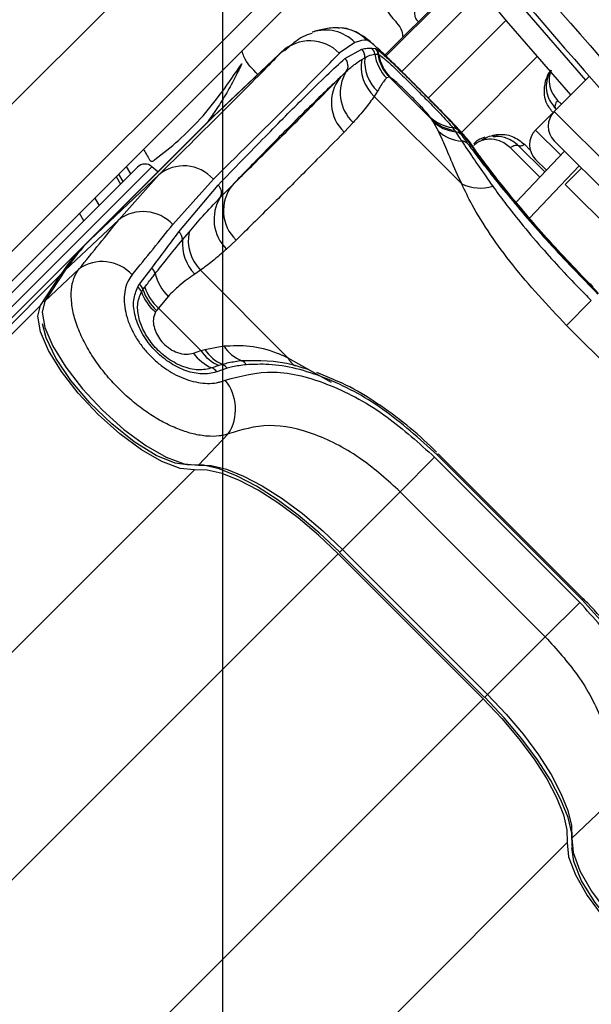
# Model space of a CAD drawing. Header units: millimetres. Extents: x 20 to 22981, y 40 to 19992.
# Tile 63 of 120: x 6601 to 6656, y 14519 to 14613. Entities that reach past the tile are written whole.
import ezdxf

# ---------------------------------------------------------------- set-up
doc = ezdxf.new("R2010")
doc.units = ezdxf.units.MM
doc.header["$LTSCALE"] = 2
doc.layers.add('COMPONENT_GEOMETRY', color=7, linetype='Continuous')
doc.styles.add('SLDTEXTSTYLE0', font='TXT', dxfattribs={"width": 0.75})
doc.dimstyles.new('SLDDIMSTYLE0', dxfattribs={"dimtxt": 100, "dimasz": 6.604, "dimexe": 0, "dimexo": 0.0625, "dimgap": 25, "dimtad": 0, "dimtih": 1, "dimtoh": 1, "dimdec": 0, "dimrnd": 1e-09, "dimzin": 12, "dimdsep": 46, "dimtxsty": 'SLDTEXTSTYLE0', "dimsah": 1, "dimcen": 0.09, "dimadec": 0, "dimazin": 3, "dimtfac": 1, "dimtdec": 0, "dimtofl": 0, "dimtmove": 0, "dimatfit": 3, "dimfxl": 1, "dimfrac": 2, "dimtolj": 1, "dimtzin": 12, "dimarcsym": 0})

# ---------------------------------------------------------------- blocks, each defined once
blk = doc.blocks.new('_D_3')
at = {"layer": 'COMPONENT_GEOMETRY', "color": 7}
for p, q in [((7626.606, 16889.951), (7596.137, 16889.951)), ((7596.137, 16889.951), (7596.137, 16731.201)), ((7993.134, 16889.951), (8023.603, 16889.951)), ((8023.603, 16889.951), (8023.603, 16731.201)), ((6620.486, 11970.81), (6620.486, 16752.273)), ((6938.092, 11970.81), (6938.092, 16752.273)), ((6620.486, 16745.923), (6938.092, 16745.923)), ((6938.092, 16745.923), (7543.591, 16745.923)), ((7596.137, 16731.201), (7626.606, 16731.201)), ((8023.603, 16731.201), (7993.134, 16731.201))]:
    blk.add_line(p, q, dxfattribs=at)
for points in [[(6620.486, 16745.923), (6627.09, 16744.907), (6627.09, 16746.939)], [(6938.092, 16745.923), (6931.488, 16746.939), (6931.488, 16744.907)]]:
    blk.add_solid(points, dxfattribs=at)
at = {"layer": 'COMPONENT_GEOMETRY', "color": 7, "char_height": 100, "attachment_point": 1, "style": 'SLDTEXTSTYLE0'}
for s, insert in [('6.25in', (7626.606, 16860.108)), ('159mm', (7574.037, 16710.489))]:
    blk.add_mtext(s, dxfattribs=dict(at, insert=insert))

msp = doc.modelspace()

# ---------------------------------------------------------------- linework, layer by layer
at = {"color": 7, "linetype": 'Continuous', "lineweight": 25}
for p, q in [((6617.243, 14621.984), (6557.269, 14562.009)), ((6643.906, 14617.555), (6636.037, 14609.686)), ((6564.34, 14554.938), (6624.314, 14614.913)), ((6626.212, 14613.982), (6566.238, 14554.008)), ((6626.508, 14610.354), (6619.958, 14604.159)), ((6633.163, 14610.905), (6631.669, 14609.871)), ((6632.208, 14609.376), (6633.826, 14610.272)), ((6634.792, 14610.365), (6635.13, 14610.325)), ((6635.13, 14610.325), (6635.19, 14610.302)), ((6626.136, 14609.992), (6619.585, 14603.797)), ((6633.816, 14609.275), (6634.106, 14609.44)), ((6635.36, 14609.782), (6635.408, 14609.773)), ((6635.408, 14609.773), (6635.463, 14609.752)), ((6636.47, 14607.573), (6636.209, 14607.498)), ((6636.47, 14607.573), (6640.543, 14603.5)), ((6636.519, 14607.565), (6636.47, 14607.573)), ((6636.553, 14607.554), (6636.519, 14607.565)), ((6655.658, 14607.648), (6652.293, 14604.283)), ((6635.334, 14606.22), (6635.023, 14605.724)), ((6643.416, 14597.331), (6635.023, 14605.724)), ((6619.575, 14603.786), (6607.783, 14591.995)), ((6619.585, 14603.797), (6607.794, 14592.005)), ((6619.585, 14603.797), (6619.575, 14603.786)), ((6640.543, 14603.5), (6640.356, 14603.779)), ((6652.293, 14604.283), (6650.508, 14602.499)), ((6607.373, 14591.607), (6619.165, 14603.399)), ((6632.987, 14603.218), (6632.129, 14602.299)), ((6640.652, 14603.338), (6640.543, 14603.5)), ((6641.184, 14602.378), (6640.652, 14603.338)), ((6642.526, 14602.733), (6642.701, 14602.479)), ((6642.701, 14602.479), (6642.806, 14602.33)), ((6643.068, 14602.471), (6643.345, 14602.079)), ((6651.393, 14598.474), (6648.871, 14600.996)), ((6652.293, 14601.454), (6685.103, 14568.645)), ((6648.63, 14595.562), (6653.282, 14600.465)), ((6612.305, 14598.944), (6598.211, 14584.85)), ((6614.241, 14598.476), (6613.681, 14598.98)), ((6651.545, 14598.634), (6650.509, 14599.669)), ((6654.909, 14598.838), (6653.353, 14597.283)), ((6614.344, 14598.201), (6607.794, 14592.005)), ((6610.255, 14598.025), (6610.67, 14597.309)), ((6610.497, 14593.88), (6614.344, 14598.201)), ((6619.579, 14597.78), (6615.69, 14593.433)), ((6616.272, 14592.718), (6620.041, 14597.209)), ((6680.931, 14569.705), (6653.353, 14597.283)), ((6607.161, 14593.799), (6606.741, 14594.511)), ((6610.497, 14593.88), (6605.374, 14589.035)), ((6616.624, 14591.958), (6617.246, 14592.704)), ((6607.373, 14591.607), (6328.558, 14312.792)), ((6607.794, 14592.005), (6607.783, 14591.995)), ((6621.765, 14591.935), (6620.846, 14591.077)), ((6604.953, 14588.636), (5560.477, 13544.16)), ((6602.996, 14585.671), (6604.953, 14588.636)), ((6605.296, 14588.942), (6603.339, 14585.976)), ((6606.693, 14589.168), (6603.417, 14586.069)), ((6605.374, 14589.035), (6603.417, 14586.069)), ((6612.501, 14587.696), (6613.671, 14589.245)), ((6618.34, 14589.041), (6617.791, 14588.677)), ((6618.34, 14589.041), (6626.733, 14580.648)), ((6612.33, 14587.439), (6612.501, 14587.696)), ((6612.828, 14587.193), (6613.007, 14587.429)), ((6615.244, 14586.534), (6614.309, 14585.411)), ((6653.469, 14583.748), (6655.848, 14586.127)), ((6614.309, 14585.411), (6614.131, 14585.177)), ((6618.381, 14581.339), (6614.309, 14585.411)), ((6667.396, 14569.821), (6653.469, 14583.748)), ((6617.669, 14581.092), (6618.381, 14581.339)), ((6618.381, 14581.339), (6618.75, 14581.437)), ((6618.75, 14581.437), (6620.579, 14581.773)), ((6620.117, 14579.895), (6619.458, 14579.665)), ((6620.476, 14580.001), (6620.117, 14579.895)), ((6620.9, 14579.634), (6619.902, 14579.305)), ((6631.101, 14578.546), (6629.509, 14579.212)), ((6621.013, 14573.324), (6618.163, 14570.317)), ((6641.052, 14571.331), (6641.156, 14571.434)), ((6655.082, 14557.507), (6641.156, 14571.434)), ((6637.506, 14567.785), (6640.812, 14571.09)), ((6640.812, 14571.09), (6654.738, 14557.164)), ((6654.979, 14557.404), (6641.052, 14571.331)), ((6637.506, 14567.785), (6631.966, 14562.244)), ((6651.433, 14553.858), (6637.506, 14567.785)), ((6631.676, 14561.954), (6645.602, 14548.028)), ((6631.966, 14562.244), (6645.892, 14548.318)), ((6631.553, 14561.831), (6645.479, 14547.905)), ((6654.979, 14557.404), (6655.082, 14557.507)), ((6651.433, 14553.858), (6654.738, 14557.164)), ((6651.433, 14553.858), (6645.892, 14548.318)), ((6656.972, 14537.364), (6653.965, 14534.515))]:
    msp.add_line(p, q, dxfattribs=at)
at = {"color": 8, "linetype": 'Continuous', "lineweight": 25}
for p, q in [((6643.906, 14617.555), (6636.037, 14609.686)), ((6636.141, 14609.587), (6643.998, 14617.443)), ((6645.348, 14615.81), (6637.653, 14608.115)), ((6647.676, 14613.032), (6640.209, 14605.565)), ((6626.136, 14609.992), (6626.354, 14610.143)), ((6650.659, 14609.545), (6643.387, 14602.273)), ((6652.616, 14605.326), (6652.976, 14604.966)), ((6652.293, 14604.283), (6687.931, 14568.645)), ((6650.508, 14602.499), (6652.922, 14600.085)), ((6650.918, 14597.974), (6648.091, 14600.801)), ((6649.429, 14601.136), (6649.988, 14600.577)), ((6598.882, 14584.18), (6613.681, 14598.98)), ((6611.227, 14598.997), (6611.641, 14598.28)), ((6654.68, 14599.067), (6649.916, 14594.047)), ((6610.91, 14597.548), (6610.495, 14598.265)), ((6602.996, 14585.671), (5341.107, 13323.782)), ((6626.733, 14580.648), (6630.886, 14578.312)), ((6617.764, 14569.896), (5353.93, 13306.062)), ((6631.966, 14562.244), (6631.676, 14561.954)), ((6631.553, 14561.831), (6582.201, 14512.479)), ((6645.479, 14547.905), (6596.127, 14498.553)), ((6645.892, 14548.318), (6645.602, 14548.028)), ((6653.544, 14534.116), (5389.71, 13270.282))]:
    msp.add_line(p, q, dxfattribs=at)
at = {"color": 8, "linetype": 'Continuous', "lineweight": 25, "flags": 128}
for points in [[(6641.959, 14623.133), (6649.253, 14614.265), (6655.294, 14607.284)], [(6644.368, 14601.076), (6644.343, 14601.113), (6643.883, 14601.656)]]:
    msp.add_lwpolyline(points, dxfattribs=at)
at = {"color": 7, "linetype": 'Continuous', "lineweight": 25, "flags": 128}
for points in [[(6653.877, 14605.867), (6647.726, 14612.973), (6640.397, 14621.884)], [(6619.749, 14603.959), (6619.506, 14603.732), (6619.165, 14603.399)], [(6619.958, 14604.159), (6619.927, 14604.13), (6619.585, 14603.797)], [(6646.776, 14602.057), (6646.747, 14601.989), (6646.712, 14601.931), (6646.67, 14601.885), (6646.623, 14601.853), (6646.572, 14601.835), (6646.519, 14601.832), (6646.466, 14601.845), (6646.413, 14601.872)], [(6608.203, 14595.973), (6608.561, 14595.361), (6608.621, 14595.26)], [(6605.374, 14589.035), (6605.301, 14588.949), (6605.296, 14588.942)], [(6617.764, 14569.896), (6616.385, 14570.023), (6614.652, 14570.674), (6612.679, 14571.807), (6610.593, 14573.348), (6608.53, 14575.197), (6606.623, 14577.234), (6604.996, 14579.327), (6603.755, 14581.34), (6602.98, 14583.143), (6602.721, 14584.618), (6602.996, 14585.671)], [(6603.417, 14586.069), (6603.142, 14585.018), (6603.4, 14583.545), (6604.174, 14581.745), (6605.414, 14579.734), (6607.038, 14577.644), (6608.943, 14575.61), (6611.003, 14573.764), (6613.086, 14572.225), (6615.056, 14571.094), (6616.786, 14570.444), (6618.163, 14570.317)], [(6603.417, 14586.069), (6603.344, 14585.983), (6603.339, 14585.976)], [(6617.275, 14570.345), (6615.93, 14570.515), (6614.087, 14571.269), (6611.997, 14572.559), (6609.824, 14574.283), (6607.739, 14576.306), (6605.905, 14578.469), (6604.465, 14580.604), (6603.534, 14582.541), (6603.198, 14583.906)], [(6631.702, 14561.98), (6629.735, 14563.84), (6627.713, 14565.543), (6625.691, 14567.043), (6623.723, 14568.302), (6621.86, 14569.284), (6620.152, 14569.965), (6618.646, 14570.325), (6617.382, 14570.355)], [(6631.553, 14561.831), (6629.659, 14563.622), (6627.713, 14565.262), (6625.765, 14566.707), (6623.87, 14567.919), (6622.076, 14568.865), (6620.432, 14569.52), (6618.982, 14569.867), (6617.764, 14569.896)], [(6618.163, 14570.317), (6619.382, 14570.288), (6620.834, 14569.941), (6622.479, 14569.285), (6624.275, 14568.338), (6626.173, 14567.125), (6628.122, 14565.678), (6630.07, 14564.037), (6631.966, 14562.244)], [(6645.479, 14547.905), (6647.27, 14546.011), (6648.91, 14544.064), (6650.355, 14542.117), (6651.567, 14540.222), (6652.513, 14538.428), (6653.168, 14536.784), (6653.515, 14535.333), (6653.544, 14534.116)], [(6654.003, 14533.734), (6653.973, 14534.998), (6653.613, 14536.504), (6652.932, 14538.212), (6651.95, 14540.075), (6650.691, 14542.043), (6649.191, 14544.065), (6647.488, 14546.087), (6645.628, 14548.054)], [(6645.892, 14548.318), (6647.685, 14546.422), (6649.326, 14544.474), (6650.773, 14542.525), (6651.986, 14540.627), (6652.933, 14538.831), (6653.589, 14537.186), (6653.936, 14535.734), (6653.965, 14534.515)], [(6653.544, 14534.116), (6653.671, 14532.737), (6654.322, 14531.004), (6655.455, 14529.031), (6656.996, 14526.945), (6658.845, 14524.882), (6660.882, 14522.975), (6662.975, 14521.348), (6664.988, 14520.107), (6666.791, 14519.331), (6668.266, 14519.073), (6669.319, 14519.348)], [(6653.965, 14534.515), (6654.092, 14533.138), (6654.742, 14531.408), (6655.873, 14529.438), (6657.412, 14527.355), (6659.258, 14525.295), (6661.292, 14523.39), (6663.382, 14521.766), (6665.393, 14520.526), (6667.193, 14519.752), (6668.666, 14519.494), (6669.717, 14519.768)], [(6667.712, 14519.538), (6666.19, 14519.886), (6664.252, 14520.817), (6662.118, 14522.256), (6659.954, 14524.091), (6657.931, 14526.176), (6656.207, 14528.349), (6654.917, 14530.438), (6654.163, 14532.282), (6653.993, 14533.627)]]:
    msp.add_lwpolyline(points, dxfattribs=at)
at = {"color": 7, "linetype": 'Continuous', "lineweight": 25}
for centre, radius, start, end in [((6779.289, 14695.641), 320, 330.23206, 119.77073), ((6779.289, 14695.641), 317, 329.92724, 120.07883), ((6969.784, 14886.136), 392.331, 213.6328, 236.3672), ((6969.784, 14886.136), 394.415, 213.6328, 236.3672), ((6969.784, 14886.136), 398.862, 213.6328, 236.3672), ((6969.784, 14886.136), 399.777, 213.6328, 236.3672), ((6967.097, 14883.449), 414, 218.64351, 231.35649), ((6967.097, 14883.449), 416, 218.64351, 231.35649), ((6631.477, 14608.332), 3.979, 44.78539, 88.70913), ((6628.84, 14607.087), 3.969, 44.53875, 132.95073), ((6633.104, 14609.566), 1.009, 352.81376, 44.38898), ((6634.079, 14609.662), 1.002, 7.29543, 44.61303), ((6634.42, 14609.622), 0.999, 8.69045, 44.71141), ((6634.485, 14609.61), 0.987, 8.25329, 44.4573), ((6631.505, 14608.668), 0.998, 326.77808, 45.26366), ((6637.71, 14608.618), 3.949, 170.41675, 227.11862), ((6638.073, 14609.11), 3.981, 175.24198, 226.53946), ((6639.061, 14610.34), 4.027, 187.86463, 224.89314), ((6639.314, 14610.387), 4.001, 188.70091, 224.69828), ((6639.361, 14610.379), 3.999, 188.72159, 224.71223), ((6639.378, 14610.324), 3.957, 188.31618, 224.43799), ((6634.813, 14605.137), 3.906, 142.01316, 226.5911), ((6635.665, 14606.066), 3.909, 148.28482, 226.76278), ((6643.025, 14606.539), 3.84, 225.95981, 262.51974), ((6653.707, 14602.869), 2, 135, 225), ((6643.156, 14606.234), 3.782, 226.28289, 263.0911), ((6643.251, 14606.086), 3.783, 226.60268, 263.24452), ((6642.403, 14601.785), 0.955, 45.89214, 82.64581), ((6643.695, 14605.224), 3.795, 228.58943, 265.72049), ((6642.703, 14601.405), 0.93, 46.37838, 83.68207), ((6651.923, 14601.084), 2, 135, 225), ((6643.382, 14600.562), 0.878, 47.60229, 88.05066), ((6613.012, 14598.236), 1, 48, 135), ((6616.744, 14595.276), 3.783, 41.4596, 129.36279), ((6619.39, 14596.49), 0.97, 330.96364, 47.89219), ((6624.464, 14594.773), 3.916, 142.02145, 226.42955), ((6645.2, 14601.063), 4.137, 244.45211, 286.68675), ((6623.621, 14593.926), 3.978, 148.25351, 225.76203), ((6612.844, 14590.762), 3.903, 43.17459, 126.97114), ((6615.596, 14591.944), 1.028, 0.77151, 48.85846), ((6621.336, 14591.931), 4.163, 169.29241, 223.96486), ((6620.798, 14578.202), 18.972, 135.04205, 146.63391), ((6621.218, 14578.601), 18.97, 135.04205, 146.63391), ((6620.829, 14591.606), 4.219, 175.20879, 223.95768), ((6608.92, 14586.004), 3.869, 42.38368, 125.1453), ((6612.933, 14588.414), 1.111, 15.90957, 48.37856), ((6618.359, 14589.751), 4.478, 193.33703, 225.92973), ((6611.752, 14586.85), 1.129, 17.65591, 48.44393), ((6611.65, 14586.592), 1.086, 19.73782, 51.2283), ((6616.772, 14588.409), 4.35, 199.48419, 230.95897), ((6617.139, 14588.55), 4.52, 197.47342, 228.26682), ((6617.313, 14588.777), 4.512, 197.38417, 228.2505), ((6621.005, 14583.44), 4.08, 215.13419, 247.71075), ((6621.663, 14583.519), 3.94, 213.58957, 246.88929), ((6621.991, 14583.576), 3.883, 213.44094, 247.04942), ((6623.582, 14583.679), 3.557, 212.41093, 249.29018), ((6620.087, 14579.122), 0.961, 32.22594, 66.12593), ((6621.985, 14579.581), 0.842, 27.42489, 66.26645), ((6619.066, 14578.726), 1.017, 34.71579, 67.36131), ((6617.279, 14575.699), 4.425, 327.53622, 39.0591)]:
    msp.add_arc(centre, radius, start, end, dxfattribs=at)
at = {"color": 8, "linetype": 'Continuous', "lineweight": 25}
for centre, radius, start, end in [((6630.335, 14608.135), 3.958, 44.40754, 108.81242), ((6628.795, 14581.733), 2.33, 207.76423, 233.77615)]:
    msp.add_arc(centre, radius, start, end, dxfattribs=at)
at = {"color": 7, "linetype": 'Continuous', "lineweight": 25}
for centre, major_axis, ratio, start_param, end_param in [((6515.019, 14501.96), (119.844, 108.975), 0.055229, 0.058825, 0.125695), ((6513.744, 14503.374), (114.328, 108.835), 0.008938, 5.779523, 6.090184), ((6516.502, 14500.477), (117.156, 111.663), 0.008717, 5.779513, 6.090173), ((6512.201, 14504.783), (111.67, 111.493), 0.074687, 5.642343, 5.709213), ((6515.019, 14501.96), (114.498, 114.321), 0.072841, 5.64234, 5.70921)]:
    msp.add_ellipse(centre, major_axis=major_axis, ratio=ratio, start_param=start_param, end_param=end_param, dxfattribs=at)
for points, knots in [([(6631.25, 14619.118), (6632.122, 14618.675), (6634.023, 14617.709), (6635.364, 14615.608), (6636.17, 14614.085), (6636.64, 14613.38), (6637.224, 14612.757), (6637.693, 14612.117), (6637.735, 14611.598), (6637.751, 14611.401)], [0, 0, 0, 0, 0.279168, 0.608079, 0.694114, 0.780154, 0.851325, 0.94338, 1, 1, 1, 1]), ([(6639.097, 14614.07), (6639.071, 14614.06), (6639.019, 14614.039), (6638.938, 14613.955), (6638.884, 14613.805), (6638.88, 14613.6), (6638.922, 14613.383), (6639.004, 14613.18), (6639.11, 14613.006), (6639.216, 14612.941), (6639.263, 14612.912)], [0, 0, 0, 0, 0.061263, 0.120773, 0.249939, 0.400745, 0.565396, 0.730159, 0.88126, 1, 1, 1, 1]), ([(6631.589, 14612.31), (6631.342, 14612.306), (6630.589, 14612.293), (6629.823, 14612.119), (6629.28, 14611.952), (6629.113, 14611.9)], [0, 0, 0, 0, 0.252622, 0.769726, 1, 1, 1, 1]), ([(6639.45, 14606.328), (6639.392, 14606.386), (6638.858, 14606.923), (6637.815, 14607.959), (6636.478, 14609.274), (6635.307, 14610.392), (6634.484, 14611.111), (6633.779, 14611.661), (6632.841, 14612.102), (6632.099, 14612.329), (6631.644, 14612.285), (6631.547, 14612.276)], [0, 0, 0, 0, 0.019489, 0.18052, 0.341758, 0.509074, 0.6918, 0.81673, 0.891072, 0.976876, 1, 1, 1, 1]), ([(6629.074, 14611.777), (6629.062, 14611.774), (6628.422, 14611.65), (6627.478, 14611.051), (6626.734, 14610.391), (6626.402, 14610.096)], [0, 0, 0, 0, 0.0107906, 0.5585417, 1, 1, 1, 1]), ([(6638.955, 14606.822), (6638.464, 14607.312), (6637.453, 14608.318), (6636.107, 14609.631), (6635.033, 14610.631), (6634.472, 14611.084), (6634.342, 14611.123), (6634.302, 14611.136)], [0, 0, 0, 0, 0.205185, 0.42219, 0.649845, 0.891012, 1, 1, 1, 1]), ([(6633.826, 14610.272), (6634.002, 14610.304), (6634.354, 14610.368), (6634.646, 14610.366), (6634.792, 14610.365)], [0, 0, 0, 0, 0.4998621, 1, 1, 1, 1]), ([(6635.19, 14610.302), (6635.331, 14610.206), (6635.613, 14610.014), (6636.543, 14609.161), (6637.755, 14607.988), (6639.114, 14606.641), (6640.422, 14605.327), (6641.576, 14604.146), (6642.496, 14603.17), (6642.923, 14602.674), (6643.049, 14602.498), (6643.068, 14602.471)], [0, 0, 0, 0, 0.128772, 0.257506, 0.386957, 0.507462, 0.621373, 0.734927, 0.852016, 0.977201, 1, 1, 1, 1]), ([(6620.041, 14597.209), (6621.596, 14598.82), (6624.708, 14602.042), (6628.043, 14605.395), (6630.552, 14607.849), (6631.655, 14608.866), (6632.208, 14609.376)], [0, 0, 0, 0, 0.287942, 0.575885, 0.787474, 1, 1, 1, 1]), ([(6623.85, 14607.84), (6623.312, 14608.361), (6622.626, 14609.023), (6622.392, 14609.919), (6622.342, 14610.111)], [0, 0, 0, 0, 0.785966, 1, 1, 1, 1]), ([(6632.34, 14608.121), (6632.62, 14608.374), (6633.118, 14608.824), (6633.604, 14609.138), (6633.816, 14609.275)], [0, 0, 0, 0, 0.562494, 1, 1, 1, 1]), ([(6634.106, 14609.44), (6634.342, 14609.555), (6634.697, 14609.727), (6634.978, 14609.773), (6635.072, 14609.789)], [0, 0, 0, 0, 0.665988, 1, 1, 1, 1]), ([(6635.072, 14609.789), (6635.144, 14609.793), (6635.242, 14609.799), (6635.334, 14609.785), (6635.36, 14609.782)], [0, 0, 0, 0, 0.722931, 1, 1, 1, 1]), ([(6635.463, 14609.752), (6635.604, 14609.655), (6635.886, 14609.462), (6636.82, 14608.599), (6637.979, 14607.474), (6639.2, 14606.262), (6640.345, 14605.107), (6641.335, 14604.088), (6642.142, 14603.223), (6642.394, 14602.901), (6642.526, 14602.733)], [0, 0, 0, 0, 0.14005, 0.280395, 0.409802, 0.528506, 0.640305, 0.752924, 0.870839, 1, 1, 1, 1]), ([(6612.89, 14600.66), (6612.927, 14600.585), (6613.061, 14600.319), (6613.267, 14599.987), (6613.431, 14599.685), (6613.531, 14599.551), (6613.625, 14599.487), (6613.735, 14599.5), (6613.823, 14599.551), (6613.889, 14599.601), (6613.932, 14599.635), (6613.951, 14599.65), (6613.959, 14599.656), (6613.963, 14599.659), (6613.965, 14599.66), (6613.965, 14599.661), (6613.966, 14599.661), (6613.966, 14599.661), (6615.527, 14600.823), (6618.687, 14603.585), (6621.046, 14607.022), (6622.3, 14608.848)], [0, 0, 0, 0, 0.017671, 0.062667, 0.08221, 0.089937, 0.097993, 0.104658, 0.112025, 0.119063, 0.122188, 0.123547, 0.124141, 0.124401, 0.124515, 0.124565, 0.124587, 0.124597, 0.124604, 0.534708, 1, 1, 1, 1]), ([(6622.3, 14608.848), (6622.043, 14608.311), (6621.528, 14607.237), (6620.642, 14605.685), (6619.763, 14604.293), (6619.141, 14603.449), (6618.871, 14603.083)], [0, 0, 0, 0, 0.2658672, 0.5316172, 0.7972999, 1, 1, 1, 1]), ([(6651.97, 14608.237), (6651.95, 14608.21), (6651.774, 14607.969), (6651.577, 14607.363), (6651.486, 14606.511), (6651.697, 14605.473), (6652.147, 14604.896), (6652.421, 14604.546)], [0, 0, 0, 0, 0.019593, 0.174111, 0.402339, 0.637038, 1, 1, 1, 1]), ([(6631.734, 14607.54), (6630.688, 14606.547), (6628.785, 14604.739), (6625.113, 14601.038), (6622.497, 14598.339), (6621.377, 14597.183)], [0, 0, 0, 0, 0.411197, 0.74781, 1, 1, 1, 1]), ([(6621.377, 14597.183), (6621.63, 14597.432), (6623.059, 14598.833), (6625.649, 14601.399), (6628.847, 14604.604), (6630.868, 14606.659), (6631.734, 14607.54)], [0, 0, 0, 0, 0.072703, 0.409757, 0.746813, 1, 1, 1, 1]), ([(6631.734, 14607.54), (6631.849, 14607.649), (6632.057, 14607.848), (6632.252, 14608.036), (6632.34, 14608.121)], [0, 0, 0, 0, 0.550084, 1, 1, 1, 1]), ([(6636.209, 14607.498), (6636.13, 14607.42), (6635.894, 14607.185), (6635.558, 14606.606), (6635.334, 14606.22)], [0, 0, 0, 0, 0.331963, 1, 1, 1, 1]), ([(6640.356, 14603.779), (6640.328, 14603.819), (6640.245, 14603.936), (6639.983, 14604.244), (6639.553, 14604.71), (6639.05, 14605.234), (6638.465, 14605.825), (6637.851, 14606.426), (6637.262, 14606.982), (6636.783, 14607.406), (6636.629, 14607.505), (6636.553, 14607.554)], [0, 0, 0, 0, 0.061845, 0.1849, 0.290127, 0.388407, 0.48934, 0.604425, 0.718225, 0.859767, 1, 1, 1, 1]), ([(6635.023, 14605.724), (6634.742, 14605.338), (6634.104, 14604.462), (6633.388, 14603.664), (6632.987, 14603.218)], [0, 0, 0, 0, 0.441401, 1, 1, 1, 1]), ([(6644.37, 14601.071), (6644.363, 14601.082), (6644.219, 14601.316), (6643.879, 14601.714), (6643.224, 14602.479), (6642.152, 14603.598), (6640.847, 14604.928), (6639.886, 14605.891), (6639.45, 14606.328)], [0, 0, 0, 0, 0.006151, 0.126783, 0.343161, 0.567957, 0.803808, 1, 1, 1, 1]), ([(6652.616, 14605.326), (6652.557, 14605.256), (6652.437, 14605.116), (6652.355, 14604.871), (6652.357, 14604.674), (6652.404, 14604.58), (6652.421, 14604.546)], [0, 0, 0, 0, 0.279636, 0.559272, 0.838908, 1, 1, 1, 1]), ([(6632.129, 14602.299), (6631.261, 14601.417), (6629.24, 14599.361), (6626.04, 14596.154), (6623.447, 14593.586), (6622.018, 14592.184), (6621.765, 14591.935)], [0, 0, 0, 0, 0.253188, 0.590242, 0.927296, 1, 1, 1, 1]), ([(6643.416, 14597.331), (6643.061, 14598.111), (6642.342, 14599.694), (6641.687, 14601.306), (6641.321, 14602.087), (6641.184, 14602.378)], [0, 0, 0, 0, 0.379006, 0.768783, 1, 1, 1, 1]), ([(6642.806, 14602.33), (6642.935, 14602.142), (6643.12, 14601.872), (6643.344, 14601.54), (6643.412, 14601.439)], [0, 0, 0, 0, 0.696657, 1, 1, 1, 1]), ([(6643.345, 14602.079), (6643.48, 14601.89), (6643.669, 14601.627), (6643.906, 14601.303), (6643.974, 14601.21)], [0, 0, 0, 0, 0.71409, 1, 1, 1, 1]), ([(6656.545, 14586.824), (6654.996, 14588.421), (6651.89, 14591.623), (6648.057, 14596.121), (6645.174, 14599.806), (6644.317, 14601.035), (6643.883, 14601.656)], [0, 0, 0, 0, 0.2460387, 0.4933441, 0.7436901, 1, 1, 1, 1]), ([(6645.646, 14601.812), (6645.418, 14601.735), (6645.027, 14601.604), (6644.698, 14601.309), (6644.561, 14601.186)], [0, 0, 0, 0, 0.582959, 1, 1, 1, 1]), ([(6645.352, 14601.565), (6645.599, 14601.694), (6646.081, 14601.946), (6646.548, 14602.021), (6646.776, 14602.057)], [0, 0, 0, 0, 0.511867, 1, 1, 1, 1]), ([(6648.871, 14600.996), (6648.527, 14601.265), (6647.892, 14601.76), (6646.977, 14601.917), (6646.489, 14601.878), (6646.413, 14601.872)], [0, 0, 0, 0, 0.5006885, 0.9227865, 1, 1, 1, 1]), ([(6646.776, 14602.057), (6646.781, 14602.058), (6647.315, 14602.117), (6648.325, 14601.997), (6649.061, 14601.422), (6649.429, 14601.136)], [0, 0, 0, 0, 0.005036, 0.503601, 1, 1, 1, 1]), ([(6643.412, 14601.439), (6643.589, 14601.175), (6644.33, 14600.068), (6645.498, 14598.383), (6646.388, 14597.101)], [0, 0, 0, 0, 0.238761, 1, 1, 1, 1]), ([(6643.974, 14601.21), (6644.264, 14600.819), (6645.216, 14599.534), (6647.662, 14596.418), (6651.667, 14591.716), (6654.875, 14588.408), (6656.478, 14586.756)], [0, 0, 0, 0, 0.129083, 0.424338, 0.712561, 1, 1, 1, 1]), ([(6656.015, 14587.432), (6655.754, 14587.692), (6654.685, 14588.759), (6652.896, 14590.671), (6650.745, 14593.057), (6648.83, 14595.299), (6647.197, 14597.303), (6645.881, 14598.993), (6644.885, 14600.332), (6644.541, 14600.828), (6644.368, 14601.077)], [0, 0, 0, 0, 0.043335, 0.177969, 0.313199, 0.448509, 0.585187, 0.722529, 0.861193, 1, 1, 1, 1]), ([(6648.091, 14600.801), (6648.161, 14600.86), (6648.301, 14600.979), (6648.546, 14601.062), (6648.743, 14601.06), (6648.837, 14601.013), (6648.871, 14600.996)], [0, 0, 0, 0, 0.279636, 0.559272, 0.838908, 1, 1, 1, 1]), ([(6620.238, 14596.019), (6620.45, 14596.235), (6620.836, 14596.627), (6621.209, 14597.01), (6621.377, 14597.183)], [0, 0, 0, 0, 0.550084, 1, 1, 1, 1]), ([(6653.469, 14583.748), (6651.663, 14585.672), (6648.963, 14588.549), (6646.112, 14592.486), (6644.459, 14595.123), (6643.727, 14596.672), (6643.416, 14597.331)], [0, 0, 0, 0, 0.419372, 0.626845, 0.841167, 1, 1, 1, 1]), ([(6646.388, 14597.101), (6646.766, 14596.584), (6648.142, 14594.698), (6651.053, 14591.164), (6654.069, 14587.916), (6655.637, 14586.339), (6655.848, 14586.127)], [0, 0, 0, 0, 0.159037, 0.579884, 0.943274, 1, 1, 1, 1]), ([(6617.246, 14592.704), (6617.683, 14593.217), (6618.683, 14594.388), (6619.678, 14595.432), (6620.238, 14596.019)], [0, 0, 0, 0, 0.437506, 1, 1, 1, 1]), ([(6613.671, 14589.245), (6614.117, 14589.837), (6615.009, 14591.023), (6615.851, 14592.153), (6616.272, 14592.718)], [0, 0, 0, 0, 0.499862, 1, 1, 1, 1]), ([(6614.002, 14588.718), (6614.367, 14589.177), (6615.271, 14590.315), (6616.119, 14591.344), (6616.624, 14591.958)], [0, 0, 0, 0, 0.403381, 1, 1, 1, 1]), ([(6620.846, 14591.077), (6620.4, 14590.676), (6619.602, 14589.96), (6618.726, 14589.322), (6618.34, 14589.041)], [0, 0, 0, 0, 0.558599, 1, 1, 1, 1]), ([(6621.013, 14573.324), (6620.874, 14573.283), (6620.597, 14573.2), (6619.941, 14573.094), (6618.986, 14573.078), (6617.699, 14573.289), (6616.332, 14573.72), (6614.955, 14574.341), (6613.561, 14575.154), (6612.202, 14576.13), (6610.883, 14577.27), (6609.647, 14578.549), (6608.52, 14579.952), (6607.55, 14581.436), (6606.771, 14582.964), (6606.23, 14584.464), (6605.939, 14585.895), (6605.921, 14587.176), (6606.148, 14588.309), (6606.509, 14588.879), (6606.693, 14589.168)], [0, 0, 0, 0, 0.0247852, 0.049686, 0.1077646, 0.1674123, 0.2231883, 0.280405, 0.3352806, 0.3915867, 0.4475674, 0.5051073, 0.5637449, 0.6241651, 0.68539, 0.7485713, 0.8105971, 0.8745656, 0.9363474, 1, 1, 1, 1]), ([(6611.778, 14588.612), (6611.631, 14588.403), (6611.332, 14587.977), (6611.085, 14587.173), (6610.994, 14586.263), (6611.084, 14585.285), (6611.349, 14584.251), (6611.774, 14583.235), (6612.353, 14582.24), (6613.037, 14581.335), (6613.826, 14580.51), (6614.67, 14579.804), (6615.57, 14579.209), (6616.492, 14578.743), (6617.431, 14578.406), (6618.36, 14578.208), (6619.262, 14578.157), (6619.937, 14578.241), (6620.413, 14578.368), (6620.614, 14578.448), (6620.715, 14578.488)], [0, 0, 0, 0, 0.063269, 0.128272, 0.191167, 0.255909, 0.316887, 0.379836, 0.437286, 0.496647, 0.551217, 0.607511, 0.661445, 0.716934, 0.772639, 0.829832, 0.888774, 0.949243, 0.974567, 1, 1, 1, 1]), ([(6613.007, 14587.429), (6613.248, 14587.745), (6613.581, 14588.182), (6613.911, 14588.602), (6614.002, 14588.718)], [0, 0, 0, 0, 0.722931, 1, 1, 1, 1]), ([(6617.791, 14588.677), (6617.306, 14588.338), (6616.497, 14587.772), (6615.603, 14586.888), (6615.244, 14586.534)], [0, 0, 0, 0, 0.598892, 1, 1, 1, 1]), ([(6619.902, 14579.305), (6619.834, 14579.281), (6619.365, 14579.113), (6618.359, 14579.023), (6616.817, 14579.374), (6615.281, 14580.171), (6613.865, 14581.368), (6612.703, 14582.911), (6612.006, 14584.605), (6611.836, 14586.23), (6612.165, 14587.036), (6612.33, 14587.439)], [0, 0, 0, 0, 0.021466, 0.146972, 0.265052, 0.37829, 0.491889, 0.612335, 0.742127, 0.871039, 1, 1, 1, 1]), ([(6619.458, 14579.665), (6619.034, 14579.564), (6618.185, 14579.363), (6616.603, 14579.741), (6615.091, 14580.581), (6613.836, 14581.743), (6612.926, 14583.061), (6612.389, 14584.433), (6612.224, 14585.835), (6612.515, 14586.566), (6612.672, 14586.959)], [0, 0, 0, 0, 0.136771, 0.273805, 0.40009, 0.516407, 0.628045, 0.740836, 0.860989, 1, 1, 1, 1]), ([(6612.672, 14586.959), (6612.696, 14586.999), (6612.745, 14587.08), (6612.801, 14587.156), (6612.828, 14587.193)], [0, 0, 0, 0, 0.502419, 1, 1, 1, 1]), ([(6614.033, 14585.031), (6613.978, 14584.917), (6613.834, 14584.615), (6613.791, 14584.019), (6613.949, 14583.306), (6614.279, 14582.63), (6614.774, 14581.995), (6615.424, 14581.459), (6616.197, 14581.081), (6616.996, 14580.924), (6617.445, 14581.036), (6617.669, 14581.092)], [0, 0, 0, 0, 0.077485, 0.206091, 0.317362, 0.415605, 0.514532, 0.624244, 0.732937, 0.867116, 1, 1, 1, 1]), ([(6614.131, 14585.177), (6614.113, 14585.154), (6614.079, 14585.107), (6614.048, 14585.056), (6614.033, 14585.031)], [0, 0, 0, 0, 0.503349, 1, 1, 1, 1]), ([(6620.579, 14581.773), (6621.404, 14581.813), (6623.076, 14581.894), (6625.136, 14581.358), (6626.387, 14580.802), (6626.733, 14580.648)], [0, 0, 0, 0, 0.413547, 0.837804, 1, 1, 1, 1]), ([(6622.324, 14580.352), (6621.886, 14580.293), (6621.258, 14580.207), (6620.658, 14580.049), (6620.476, 14580.001)], [0, 0, 0, 0, 0.696668, 1, 1, 1, 1]), ([(6622.733, 14579.969), (6622.285, 14579.912), (6621.659, 14579.832), (6621.069, 14579.678), (6620.9, 14579.634)], [0, 0, 0, 0, 0.714143, 1, 1, 1, 1]), ([(6628.757, 14579.47), (6628.255, 14579.638), (6625.997, 14580.394), (6623.931, 14580.37), (6622.324, 14580.352)], [0, 0, 0, 0, 0.222458, 1, 1, 1, 1]), ([(6641.052, 14571.331), (6639.342, 14572.874), (6635.916, 14575.966), (6630.223, 14578.98), (6625.791, 14580.109), (6623.446, 14580.002), (6622.733, 14579.969)], [0, 0, 0, 0, 0.287424, 0.575721, 0.870977, 1, 1, 1, 1]), ([(6620.715, 14578.488), (6622.211, 14578.893), (6625.195, 14579.699), (6630.695, 14578.287), (6636.14, 14575.335), (6639.321, 14572.445), (6640.812, 14571.09)], [0, 0, 0, 0, 0.2632036, 0.5247273, 0.7771853, 1, 1, 1, 1]), ([(6641.008, 14571.566), (6640.815, 14571.76), (6639.798, 14572.78), (6637.772, 14574.518), (6634.916, 14576.555), (6632.645, 14577.922), (6631.379, 14578.434), (6631.101, 14578.546)], [0, 0, 0, 0, 0.064531, 0.339586, 0.628569, 0.91851, 1, 1, 1, 1]), ([(6637.506, 14567.785), (6636.307, 14568.868), (6633.753, 14571.176), (6629.321, 14573.479), (6624.785, 14574.493), (6622.273, 14573.715), (6621.013, 14573.324)], [0, 0, 0, 0, 0.223488, 0.476086, 0.737075, 1, 1, 1, 1]), ([(6654.979, 14557.404), (6656.522, 14555.694), (6659.614, 14552.268), (6662.628, 14546.575), (6663.757, 14542.143), (6663.65, 14539.798), (6663.617, 14539.084)], [0, 0, 0, 0, 0.287424, 0.575721, 0.870977, 1, 1, 1, 1]), ([(6662.297, 14547.198), (6662.129, 14547.612), (6661.553, 14549.031), (6660.082, 14551.462), (6657.965, 14554.383), (6656.205, 14556.384), (6655.197, 14557.388), (6655.058, 14557.527)], [0, 0, 0, 0, 0.116475, 0.399092, 0.67854, 0.95547, 1, 1, 1, 1]), ([(6662.136, 14537.067), (6662.541, 14538.563), (6663.347, 14541.547), (6661.935, 14547.047), (6658.983, 14552.492), (6656.093, 14555.673), (6654.738, 14557.164)], [0, 0, 0, 0, 0.2632036, 0.5247273, 0.7771853, 1, 1, 1, 1]), ([(6651.433, 14553.858), (6652.516, 14552.659), (6654.824, 14550.105), (6657.127, 14545.673), (6658.141, 14541.137), (6657.363, 14538.625), (6656.972, 14537.364)], [0, 0, 0, 0, 0.223488, 0.476086, 0.737075, 1, 1, 1, 1])]:
    msp.add_open_spline(points, degree=3, knots=knots, dxfattribs=at)
at = {"color": 8, "linetype": 'Continuous', "lineweight": 25}
for points, knots in [([(6652.123, 14604.237), (6651.896, 14604.535), (6651.48, 14605.079), (6651.294, 14606.11), (6651.398, 14607.065), (6651.666, 14607.811), (6651.918, 14608.144), (6651.98, 14608.225)], [0, 0, 0, 0, 0.289653, 0.529386, 0.770871, 0.944075, 1, 1, 1, 1]), ([(6651.997, 14608.205), (6651.966, 14608.14), (6651.834, 14607.863), (6651.77, 14607.244), (6651.888, 14606.269), (6652.344, 14605.678), (6652.616, 14605.326)], [0, 0, 0, 0, 0.056154, 0.237467, 0.545947, 1, 1, 1, 1]), ([(6643.883, 14601.656), (6643.713, 14601.875), (6643.374, 14602.311), (6642.177, 14603.573), (6640.676, 14605.098), (6639.517, 14606.264), (6638.977, 14606.801), (6638.955, 14606.822)], [0, 0, 0, 0, 0.257743, 0.513823, 0.759257, 0.990368, 1, 1, 1, 1]), ([(6648.091, 14600.801), (6647.76, 14601.057), (6647.171, 14601.514), (6646.175, 14601.668), (6645.422, 14601.539), (6644.912, 14601.307), (6644.68, 14601.095), (6644.577, 14601.003)], [0, 0, 0, 0, 0.360083, 0.642215, 0.810913, 0.916917, 1, 1, 1, 1])]:
    msp.add_open_spline(points, degree=3, knots=knots, dxfattribs=at)
at = {"color": 7, "linetype": 'Continuous', "lineweight": 25}
msp.add_open_spline([(6649.429, 14601.136), (6649.384, 14601.098), (6649.296, 14601.021), (6649.141, 14600.959), (6648.99, 14600.944), (6648.911, 14600.979), (6648.871, 14600.996)], degree=3, dxfattribs=at)

# ---------------------------------------------------------------- dimensions: what is measured, and where the dimension line sits
at = {"layer": 'COMPONENT_GEOMETRY', "color": 7}
dim = msp.add_linear_dim(base=(6938.092, 16745.923), p1=(6620.486, 11968.27), p2=(6938.092, 11968.27), dimstyle='SLDDIMSTYLE0', dxfattribs=at)
dim.commit()
dim.dimension.update_dxf_attribs({"geometry": '_D_3', "text_midpoint": (7809.87, 16745.923), "dimtype": 160})

doc.saveas('drawing.dxf')
